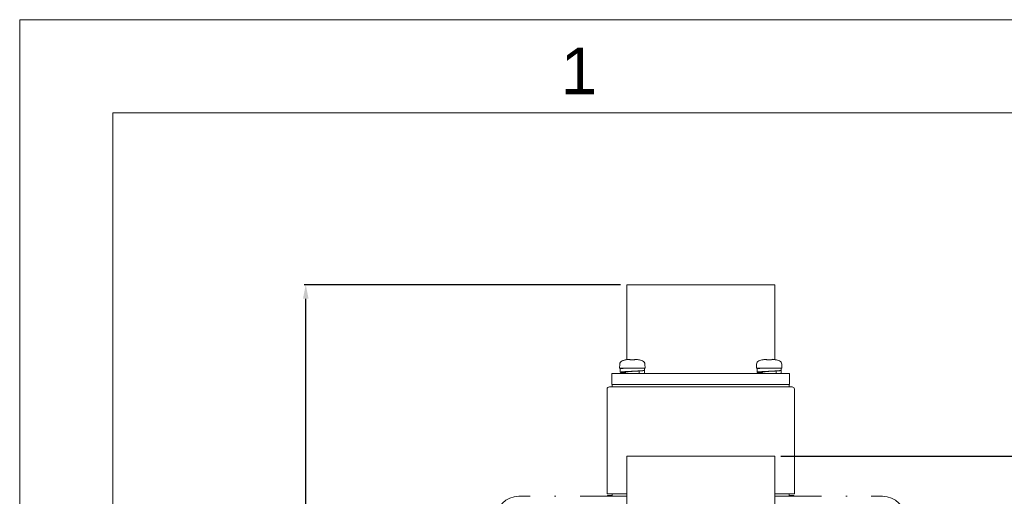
# Model space of a CAD drawing. Header units: millimetres. Extents: x -14 to 406, y -14 to 283.
# Tile 3 of 9: x -14 to 91, y 232 to 283. Entities that reach past the tile are written whole.
import ezdxf
from ezdxf.enums import TextEntityAlignment as Align

# ---------------------------------------------------------------- set-up
doc = ezdxf.new("R2010")
doc.units = ezdxf.units.MM
doc.header["$LTSCALE"] = 23.1
doc.header["$PDMODE"] = 3
doc.header["$PDSIZE"] = 0.3125
doc.layers.get('0').update_dxf_attribs({"linetype": 'CONTINUOUS'})
doc.layers.get('Defpoints').update_dxf_attribs({"linetype": 'CONTINUOUS'})
for name, color, linetype in [('3_ALL_AXES', 7, 'CONTINUOUS'), ('7_ALL_FEATURES', 7, 'CONTINUOUS'), ('AXS', 7, 'CONTINUOUS')]:
    doc.layers.add(name, color=color, linetype=linetype)
doc.styles.get("Standard").update_dxf_attribs({"font": 'txt', "width": 0.7})
doc.styles.add('TEXTSTYLE_0', font='txt', dxfattribs={"width": 0.8})
doc.dimstyles.new('DIMSTYLE_3', dxfattribs={"dimtxt": 2.5, "dimasz": 1.5, "dimexe": 0.18, "dimexo": 0.0625, "dimgap": 0.09, "dimtad": 1, "dimdec": 1, "dimlfac": 2, "dimdsep": 46, "dimtxsty": 'Standard', "dimblk": '_FILLED', "dimblk1": '_FILLED', "dimblk2": '_FILLED', "dimcen": 0.09, "dimadec": 0, "dimazin": 0, "dimtp": 0.1, "dimtm": 0.1, "dimtfac": 1, "dimtdec": 1, "dimtofl": 0, "dimtmove": 0, "dimatfit": 3, "dimldrblk": '_FILLED', "dimfxl": 0, "dimtolj": 1, "dimarcsym": 0})

# ---------------------------------------------------------------- blocks, each defined once
blk = doc.blocks.new('_FILLED')
at = {"color": 0, "linetype": 'ByBlock'}
blk.add_solid([(0, 0), (-1, 0.2), (-1, -0.2)], dxfattribs=at)
blk = doc.blocks.new('*D6')
at = {"color": 0, "linetype": 'Continuous', "lineweight": -2}
for p, q in [((67.51, 236.09), (97.71, 236.09)), ((97.53, 168.27), (97.53, 234.59)), ((86.48, 166.77), (97.71, 166.77))]:
    blk.add_line(p, q, dxfattribs=at)
at = {"layer": 'Defpoints', "color": 0, "linetype": 'Continuous'}
for p in [(67.45, 236.09), (97.53, 236.09), (86.42, 166.77)]:
    blk.add_point(p, dxfattribs=at)
at = {"color": 0, "linetype": 'Continuous', "lineweight": -2, "xscale": 1.5, "yscale": 1.5, "zscale": 1.5}
for p, rotation in [((97.53, 236.09), 90), ((97.53, 166.77), 270)]:
    blk.add_blockref('_FILLED', p, dxfattribs=dict(at, rotation=rotation))
at = {"color": 0, "linetype": 'Continuous', "lineweight": 13, "insert": (96.19, 201.43), "char_height": 2.5, "attachment_point": 5, "rotation": 90}
blk.add_mtext('\\A1;138.6', dxfattribs=at)
blk = doc.blocks.new('*D7')
at = {"color": 0, "linetype": 'Continuous', "lineweight": -2}
for p, q in [((50.31, 254.49), (16.35, 254.49)), ((16.53, 168.27), (16.53, 252.99)), ((31, 166.77), (16.35, 166.77))]:
    blk.add_line(p, q, dxfattribs=at)
at = {"layer": 'Defpoints', "color": 0, "linetype": 'Continuous'}
for p in [(16.53, 254.49), (50.37, 254.49), (31.06, 166.77)]:
    blk.add_point(p, dxfattribs=at)
at = {"color": 0, "linetype": 'Continuous', "lineweight": -2, "xscale": 1.5, "yscale": 1.5, "zscale": 1.5}
for p, rotation in [((16.53, 254.49), 90), ((16.53, 166.77), 270)]:
    blk.add_blockref('_FILLED', p, dxfattribs=dict(at, rotation=rotation))
at = {"color": 0, "linetype": 'Continuous', "lineweight": 13, "insert": (15.19, 210.63), "char_height": 2.5, "attachment_point": 5, "rotation": 90}
blk.add_mtext('\\A1;175.4', dxfattribs=at)

msp = doc.modelspace()

# ---------------------------------------------------------------- linework, layer by layer
at = {"color": 7, "linetype": 'Continuous', "lineweight": 13}
for p, q in [((-14.1635, 282.9676), (-14.1635, -14.0324)), ((-14.1635, 282.9676), (405.8365, 282.9676)), ((-4.1635, 272.9676), (-4.1635, -4.0324)), ((-4.1635, 272.9676), (395.8365, 272.9676)), ((50.7917, 246.4203), (50.4686, 246.3139)), ((50.8205, 246.4213), (50.819, 246.4211)), ((50.8537, 246.4267), (50.8384, 246.424)), ((50.8702, 246.4297), (50.8526, 246.4265)), ((50.8897, 246.4335), (50.8674, 246.4292)), ((50.909, 246.4373), (50.8895, 246.4334)), ((50.8911, 246.4338), (50.8902, 246.4336)), ((51.2198, 246.4821), (51.2543, 246.4791)), ((51.2543, 246.4791), (51.2593, 246.4776)), ((51.2918, 246.4651), (51.2593, 246.4776)), ((51.3346, 246.4426), (51.291, 246.4655)), ((51.3585, 246.4263), (51.3339, 246.443)), ((51.3587, 246.4262), (51.3567, 246.4267)), ((51.3704, 246.4242), (51.3587, 246.4262)), ((51.4373, 246.421), (51.4098, 246.4211)), ((51.5204, 246.4234), (51.4363, 246.4209)), ((51.6172, 246.4233), (51.519, 246.4233)), ((51.7766, 246.4263), (51.7645, 246.4241)), ((51.8013, 246.443), (51.7766, 246.4263)), ((51.8442, 246.4655), (51.8005, 246.4426)), ((51.8759, 246.4776), (51.8434, 246.4651)), ((51.8759, 246.4776), (51.8911, 246.4813)), ((51.915, 246.4821), (51.9149, 246.4821)), ((52.0119, 246.472), (51.9153, 246.4821)), ((52.3052, 246.4227), (52.2994, 246.4236)), ((52.3191, 246.4207), (52.3161, 246.4211)), ((52.3435, 246.4203), (52.6666, 246.3139)), ((65.4717, 246.4203), (65.1486, 246.3139)), ((65.5005, 246.4213), (65.499, 246.4211)), ((65.5337, 246.4267), (65.5184, 246.424)), ((65.5502, 246.4297), (65.5326, 246.4265)), ((65.5697, 246.4335), (65.5498, 246.4297)), ((65.589, 246.4373), (65.5695, 246.4334)), ((65.8998, 246.4821), (65.9343, 246.4791)), ((65.9343, 246.4791), (65.9393, 246.4776)), ((65.9718, 246.4651), (65.9393, 246.4776)), ((66.0146, 246.4426), (65.971, 246.4655)), ((66.0385, 246.4263), (66.0139, 246.443)), ((66.0387, 246.4262), (66.0367, 246.4267)), ((66.0504, 246.4242), (66.0387, 246.4262)), ((66.1173, 246.421), (66.0898, 246.4211)), ((66.2004, 246.4234), (66.1163, 246.4209)), ((66.2972, 246.4233), (66.199, 246.4233)), ((66.4566, 246.4263), (66.4445, 246.4241)), ((66.4813, 246.443), (66.4566, 246.4263)), ((66.5242, 246.4655), (66.4805, 246.4426)), ((66.5559, 246.4776), (66.5234, 246.4651)), ((66.5559, 246.4776), (66.5711, 246.4813)), ((66.595, 246.4821), (66.5949, 246.4821)), ((66.6919, 246.472), (66.5953, 246.4821)), ((66.9852, 246.4227), (66.9794, 246.4236)), ((66.9991, 246.4207), (66.9961, 246.4211)), ((67.0235, 246.4203), (67.3466, 246.3139)), ((50.2157, 245.9626), (50.1926, 245.5224)), ((50.1926, 245.5224), (52.9426, 245.5224)), ((52.9195, 245.9626), (52.9426, 245.5224)), ((64.8957, 245.9626), (64.8726, 245.5224)), ((64.8726, 245.5224), (67.6226, 245.5224)), ((67.5995, 245.9626), (67.6226, 245.5224)), ((48.8576, 232.0224), (48.8576, 243.2724)), ((49.1076, 243.5224), (68.7076, 243.5224)), ((68.9576, 232.0224), (68.9576, 243.2724)), ((39.4076, 231.7724), (40.5508, 231.7724)), ((43.2644, 231.7724), (43.3008, 231.7724)), ((46.0144, 231.7724), (50.9701, 231.7724)), ((48.8576, 232.0224), (50.9701, 232.0224)), ((48.9076, 231.8224), (48.9076, 231.8474)), ((48.9076, 231.8474), (49.4076, 231.8474)), ((48.9076, 231.8224), (49.4076, 231.8224)), ((66.8451, 232.0224), (68.9576, 232.0224)), ((66.8451, 231.7724), (71.8008, 231.7724)), ((68.4076, 231.8474), (68.9076, 231.8474)), ((68.4076, 231.8224), (68.9076, 231.8224)), ((68.9076, 231.8224), (68.9076, 231.8474)), ((74.5144, 231.7724), (74.5508, 231.7724)), ((77.2644, 231.7724), (78.4076, 231.7724))]:
    msp.add_line(p, q, dxfattribs=at)
for points in [[(50.8384, 246.424), (50.8273, 246.4222), (50.8198, 246.4212), (50.8171, 246.4208)], [(51.2198, 246.4821), (51.1255, 246.4723), (51.0045, 246.4549), (50.909, 246.4373)], [(51.4105, 246.4211), (51.3874, 246.4223), (51.3699, 246.4242)], [(51.7247, 246.4211), (51.6979, 246.421), (51.6172, 246.4233)], [(51.7653, 246.4242), (51.7465, 246.4222), (51.7238, 246.421)], [(51.7798, 246.427), (51.7801, 246.4272), (51.7767, 246.4263)], [(51.8911, 246.4813), (51.9067, 246.4825), (51.9149, 246.4821)], [(52.2262, 246.4373), (52.1329, 246.4545), (52.0119, 246.472)], [(52.2614, 246.4304), (52.2429, 246.434), (52.2262, 246.4373)], [(52.3113, 246.4217), (52.3027, 246.423), (52.2914, 246.4249), (52.2776, 246.4274), (52.2614, 246.4304)], [(52.3185, 246.4208), (52.3191, 246.4207), (52.317, 246.421), (52.3113, 246.4217)], [(65.5184, 246.424), (65.5073, 246.4222), (65.4998, 246.4212), (65.4971, 246.4208)], [(65.8998, 246.4821), (65.8055, 246.4723), (65.6845, 246.4549), (65.589, 246.4373)], [(66.0905, 246.4211), (66.0674, 246.4223), (66.0499, 246.4242)], [(66.4047, 246.4211), (66.3779, 246.421), (66.2972, 246.4233)], [(66.4453, 246.4242), (66.4265, 246.4222), (66.4038, 246.421)], [(66.4598, 246.427), (66.4601, 246.4272), (66.4567, 246.4263)], [(66.5711, 246.4813), (66.5867, 246.4825), (66.5949, 246.4821)], [(66.9062, 246.4373), (66.8129, 246.4545), (66.6919, 246.472)], [(66.9414, 246.4304), (66.9229, 246.434), (66.9062, 246.4373)], [(66.9913, 246.4217), (66.9827, 246.423), (66.9714, 246.4249), (66.9576, 246.4274), (66.9414, 246.4304)], [(66.9985, 246.4208), (66.9991, 246.4207), (66.997, 246.421), (66.9913, 246.4217)]]:
    msp.add_lwpolyline(points, dxfattribs=at)
for centre, radius, start, end in [((50.6151, 245.9417), 0.4, 111.489952, 177), ((51.5676, 243.5224), 3, 104.988234, 111.489952), ((50.8176, 246.3238), 0.1, 80.728638, 104.988234), ((52.3176, 246.3238), 0.1, 75.011766, 96.046608), ((52.5201, 245.9417), 0.4, 3, 68.510048), ((65.2951, 245.9417), 0.4, 111.489952, 177), ((65.4976, 246.3238), 0.1, 80.728638, 104.988234), ((66.9976, 246.3238), 0.1, 75.011766, 96.046608), ((67.2001, 245.9417), 0.4, 3, 68.510048), ((49.1076, 243.2724), 0.25, 90, 180), ((68.7076, 243.2724), 0.25, 0, 90), ((39.4076, 229.2724), 2.5, 90, 180), ((40.5508, 231.2724), 0.5, 83.732563, 90), ((43.2644, 231.2724), 0.5, 90, 96.286114), ((43.3008, 231.2724), 0.5, 83.732563, 90), ((46.0144, 231.2724), 0.5, 90, 96.286114), ((71.8008, 231.2724), 0.5, 83.713886, 90), ((74.5144, 231.2724), 0.5, 90, 96.267437), ((74.5508, 231.2724), 0.5, 83.713886, 90), ((77.2644, 231.2724), 0.5, 90, 96.267437), ((78.4076, 229.2724), 2.5, 0, 90)]:
    msp.add_arc(centre, radius, start, end, dxfattribs=at)
at = {"layer": '3_ALL_AXES', "color": 7, "linetype": 'Continuous', "lineweight": 13}
for p, q in [((50.9701, 246.4486), (50.9701, 254.4924)), ((50.9701, 254.4924), (66.8451, 254.4924)), ((66.8451, 246.4486), (66.8451, 254.4924)), ((50.9701, 227.9485), (50.9701, 236.0924)), ((50.9701, 236.0924), (66.8451, 236.0924)), ((66.8451, 227.9485), (66.8451, 236.0924))]:
    msp.add_line(p, q, dxfattribs=at)
at = {"layer": '7_ALL_FEATURES', "color": 7, "linetype": 'Continuous', "lineweight": 13}
for p, q in [((50.2676, 245.4724), (50.2676, 245.0974)), ((52.3176, 245.2366), (52.3176, 244.9674)), ((52.8676, 245.2724), (52.7679, 245.2724)), ((52.8676, 245.2974), (52.8676, 245.5224)), ((52.8676, 244.9674), (52.8676, 245.2724)), ((64.9476, 245.4724), (64.9476, 245.0974)), ((66.9976, 245.2366), (66.9976, 244.9674)), ((67.5476, 245.2724), (67.4479, 245.2724)), ((67.5476, 245.2974), (67.5476, 245.5224)), ((67.5476, 244.9674), (67.5476, 245.2724)), ((49.3826, 243.7724), (49.3826, 244.9674)), ((49.3826, 244.9674), (68.4326, 244.9674)), ((68.4326, 244.9674), (68.4326, 243.7724)), ((49.3826, 243.7724), (68.4326, 243.7724)), ((49.4076, 243.5224), (49.4076, 243.7724)), ((68.4076, 243.7724), (68.4076, 243.5224)), ((49.4076, 231.7724), (49.4076, 232.0224)), ((68.4076, 232.0224), (68.4076, 231.7724))]:
    msp.add_line(p, q, dxfattribs=at)
for points, start_tangent, end_tangent in [([(50.6488, 245.5224), (50.5994, 245.5189), (50.5387, 245.5143), (50.4834, 245.5096), (50.4339, 245.505), (50.3905, 245.5003), (50.3534, 245.4957), (50.3227, 245.491), (50.2987, 245.4864), (50.2814, 245.4817), (50.2711, 245.4771), (50.2676, 245.4724)], (-0.99761316, -0.06905063), (0, -1)), ([(51.5676, 245.1974), (51.5201, 245.1951), (51.4254, 245.1904), (51.3315, 245.1858), (51.2388, 245.1811), (51.1479, 245.1765), (51.0592, 245.1718), (50.9732, 245.1672), (50.8904, 245.1625), (50.8112, 245.1579), (50.736, 245.1532), (50.6653, 245.1486), (50.5994, 245.1439), (50.5387, 245.1393), (50.4834, 245.1346), (50.4339, 245.13), (50.3905, 245.1253), (50.3534, 245.1207), (50.3227, 245.116), (50.2987, 245.1114), (50.2814, 245.1067), (50.2711, 245.1021), (50.2676, 245.0974)], (-0.99880308, -0.04891217), (0, -1)), ([(50.2676, 245.0974), (50.2711, 245.0928), (50.2814, 245.0881), (50.2987, 245.0835), (50.3227, 245.0788), (50.3534, 245.0742), (50.3905, 245.0695), (50.4339, 245.0649), (50.4834, 245.0602), (50.5387, 245.0556), (50.5994, 245.0509), (50.6653, 245.0462), (50.736, 245.0416), (50.8112, 245.0369), (50.8176, 245.0366)], (0, -1), (0.9982075, -0.05984802)), ([(51.5676, 245.1974), (51.5319, 245.1944), (51.4609, 245.1883), (51.3908, 245.1823), (51.3223, 245.1762), (51.256, 245.1701), (51.1926, 245.1641), (51.1326, 245.158), (51.0765, 245.152), (51.0248, 245.1459), (50.9781, 245.1398), (50.9367, 245.1338), (50.901, 245.1277), (50.8713, 245.1217), (50.848, 245.1156), (50.8311, 245.1095), (50.821, 245.1035), (50.8176, 245.0974)], (-0.99641681, -0.08457863), (0, -1)), ([(52.8676, 245.2974), (52.8641, 245.2928), (52.8537, 245.2881), (52.8365, 245.2835), (52.8125, 245.2788), (52.7818, 245.2742), (52.7447, 245.2695), (52.7013, 245.2649), (52.6518, 245.2602), (52.5965, 245.2556), (52.5358, 245.2509), (52.4699, 245.2462), (52.3992, 245.2416), (52.324, 245.2369), (52.2448, 245.2323), (52.162, 245.2276), (52.076, 245.223), (51.9873, 245.2183), (51.8964, 245.2137), (51.8037, 245.209), (51.7098, 245.2044), (51.6151, 245.1997), (51.5676, 245.1974)], (0, -1), (-0.99880308, -0.04891217)), ([(52.8419, 245.285), (52.8537, 245.2817), (52.8641, 245.2771), (52.8676, 245.2724)], (0.96917391, -0.24637764), (0, -1)), ([(65.3288, 245.5224), (65.2794, 245.5189), (65.2187, 245.5143), (65.1634, 245.5096), (65.1139, 245.505), (65.0705, 245.5003), (65.0334, 245.4957), (65.0027, 245.491), (64.9787, 245.4864), (64.9614, 245.4817), (64.9511, 245.4771), (64.9476, 245.4724)], (-0.99761316, -0.06905063), (0, -1)), ([(66.2476, 245.1974), (66.2001, 245.1951), (66.1054, 245.1904), (66.0115, 245.1858), (65.9188, 245.1811), (65.8279, 245.1765), (65.7392, 245.1718), (65.6532, 245.1672), (65.5704, 245.1625), (65.4912, 245.1579), (65.416, 245.1532), (65.3453, 245.1486), (65.2794, 245.1439), (65.2187, 245.1393), (65.1634, 245.1346), (65.1139, 245.13), (65.0705, 245.1253), (65.0334, 245.1207), (65.0027, 245.116), (64.9787, 245.1114), (64.9614, 245.1067), (64.9511, 245.1021), (64.9476, 245.0974)], (-0.99880308, -0.04891217), (0, -1)), ([(64.9476, 245.0974), (64.9511, 245.0928), (64.9614, 245.0881), (64.9787, 245.0835), (65.0027, 245.0788), (65.0334, 245.0742), (65.0705, 245.0695), (65.1139, 245.0649), (65.1634, 245.0602), (65.2187, 245.0556), (65.2794, 245.0509), (65.3453, 245.0462), (65.416, 245.0416), (65.4912, 245.0369), (65.4976, 245.0366)], (0, -1), (0.9982075, -0.05984802)), ([(66.2476, 245.1974), (66.2119, 245.1944), (66.1409, 245.1883), (66.0708, 245.1823), (66.0023, 245.1762), (65.936, 245.1701), (65.8726, 245.1641), (65.8126, 245.158), (65.7565, 245.152), (65.7048, 245.1459), (65.6581, 245.1398), (65.6167, 245.1338), (65.581, 245.1277), (65.5513, 245.1217), (65.528, 245.1156), (65.5111, 245.1095), (65.501, 245.1035), (65.4976, 245.0974)], (-0.99641681, -0.08457863), (0, -1)), ([(67.5476, 245.2974), (67.5441, 245.2928), (67.5337, 245.2881), (67.5165, 245.2835), (67.4925, 245.2788), (67.4618, 245.2742), (67.4247, 245.2695), (67.3813, 245.2649), (67.3318, 245.2602), (67.2765, 245.2556), (67.2158, 245.2509), (67.1499, 245.2462), (67.0792, 245.2416), (67.004, 245.2369), (66.9248, 245.2323), (66.842, 245.2276), (66.756, 245.223), (66.6673, 245.2183), (66.5764, 245.2137), (66.4837, 245.209), (66.3898, 245.2044), (66.2951, 245.1997), (66.2476, 245.1974)], (0, -1), (-0.99880308, -0.04891217)), ([(67.5219, 245.285), (67.5337, 245.2817), (67.5441, 245.2771), (67.5476, 245.2724)], (0.96917391, -0.24637764), (0, -1))]:
    msp.add_spline(points, degree=3, dxfattribs=dict(at, start_tangent=start_tangent, end_tangent=end_tangent))
at = {"layer": 'AXS', "color": 7, "linetype": 'Continuous', "lineweight": 13}
for p, q in [((50.8176, 245.0974), (50.8176, 244.9674)), ((52.3176, 245.2366), (52.3176, 244.9674)), ((65.4976, 245.0974), (65.4976, 244.9674)), ((66.9976, 245.2366), (66.9976, 244.9674))]:
    msp.add_line(p, q, dxfattribs=at)

# ---------------------------------------------------------------- texts
at = {"color": 7, "linetype": 'Continuous', "lineweight": 13, "style": 'TEXTSTYLE_0', "width": 2.330855}
msp.add_text('1', height=5, dxfattribs=at).set_placement((43.9001, 274.963), (47.7848, 274.963), align=Align.FIT)

# ---------------------------------------------------------------- dimensions: what is measured, and where the dimension line sits
at = {"color": 7, "linetype": 'Continuous', "lineweight": 13}
for base, p1, p2, picture, middle in [((16.5326, 254.4924), (31.0578, 166.7724), (50.3701, 254.4924), '*D7', (16.5326, 210.6324)), ((97.5326, 236.0924), (86.4155, 166.7724), (67.4451, 236.0924), '*D6', (97.5326, 201.4324))]:
    dim = msp.add_linear_dim(base=base, p1=p1, p2=p2, angle=90, dimstyle='DIMSTYLE_3', dxfattribs=at)
    dim.commit()
    dim.dimension.update_dxf_attribs({"geometry": picture, "text_midpoint": middle, "dimtype": 160})

doc.saveas('drawing.dxf')
